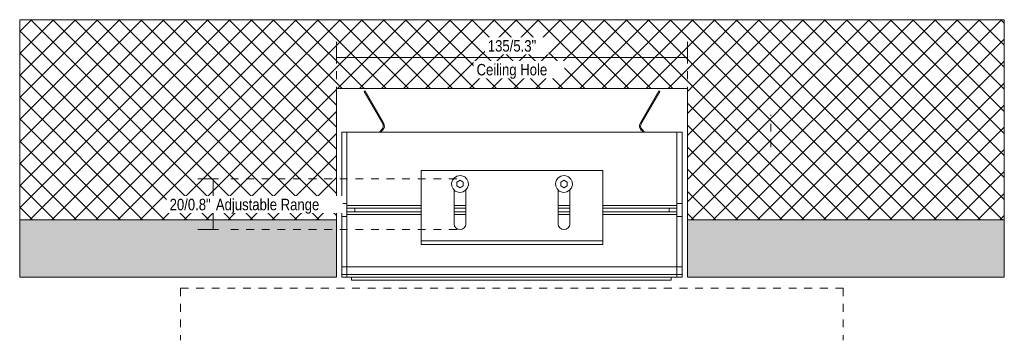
# Model space of a CAD drawing. Header units: millimetres. Extents: x -6769 to -5415, y 218 to 6644.
# Tile 4 of 4: x -6336 to -5957, y 6521 to 6644. Entities that reach past the tile are written whole.
import ezdxf

# ---------------------------------------------------------------- set-up
doc = ezdxf.new("R2010")
doc.units = ezdxf.units.MM
doc.linetypes.add('Dash', pattern=[6, 3, -3])
doc.layers.add('A-ANNO-DIMS', color=7, linetype='Continuous', lineweight=9, true_color=0x5b5b5b)
for name, color, linetype, lineweight in [('A-ANNO-DIMS-2', 7, 'Continuous', 9), ('A-DETL-GENF', 7, 'Continuous', 9), ('E-LITE-EQPM', 7, 'Continuous', 20)]:
    doc.layers.add(name, color=color, linetype=linetype, lineweight=lineweight)
doc.styles.add('Arial Narrow', font='ARIALN.TTF', dxfattribs={"height": 4.4})
doc.dimstyles.new('FARO_-_2_2mm_Arial_Narrow_mm_Inch_Left_H', dxfattribs={"dimscale": 304.8, "dimtxt": 4.503096, "dimasz": 0, "dimexe": 0.019685, "dimexo": 0.0625, "dimgap": 0.003281, "dimtad": 3, "dimtih": 1, "dimtoh": 1, "dimdec": 0, "dimzin": 0, "dimdsep": 46, "dimtxsty": 'Arial Narrow', "dimblk1": 'NONE', "dimblk2": 'NONE', "dimsah": 1, "dimcen": 0.09, "dimadec": 0, "dimazin": 0, "dimtfac": 1, "dimtdec": 4, "dimtix": 1, "dimtmove": 0, "dimatfit": 3, "dimfxl": 0.006562, "dimfxlon": 1, "dimtvp": 1, "dimtfill": 1, "dimtolj": 1, "dimtzin": 0, "dimarcsym": 2})

# ---------------------------------------------------------------- blocks, each defined once
blk = doc.blocks.new('43706_GLB - 43701 TROOP-3 white recessed lamp-652124-Planta_PDF')
at = {"layer": 'E-LITE-EQPM'}
for p, q in [((-3180.69, 6616.7), (-3181.04, 6616.5)), ((-3181.04, 6616.5), (-3173.94, 6604.2)), ((-3173.59, 6604.4), (-3180.69, 6616.7)), ((-3067.68, 6616.7), (-3074.79, 6604.4)), ((-3074.44, 6604.2), (-3067.34, 6616.5)), ((-3067.34, 6616.5), (-3067.68, 6616.7)), ((-3187.69, 6600.91), (-3189.69, 6600.91)), ((-3189.69, 6596.96), (-3189.69, 6600.91)), ((-3060.69, 6600.91), (-3187.69, 6600.91)), ((-3187.69, 6596.96), (-3187.69, 6600.91)), ((-3187.69, 6600.91), (-3187.69, 6596.96)), ((-3174.25, 6601.86), (-3175.2, 6600.91)), ((-3174.63, 6600.91), (-3173.96, 6601.58)), ((-3074.41, 6601.58), (-3073.75, 6600.91)), ((-3073.18, 6600.91), (-3074.13, 6601.86)), ((-3060.69, 6600.91), (-3060.69, 6596.96)), ((-3058.69, 6600.91), (-3060.69, 6600.91)), ((-3060.69, 6596.96), (-3060.69, 6600.91)), ((-3058.69, 6600.91), (-3058.69, 6596.96)), ((-3189.69, 6573.36), (-3189.69, 6596.96)), ((-3187.69, 6573.36), (-3187.69, 6596.96)), ((-3187.69, 6596.96), (-3187.69, 6573.36)), ((-3060.69, 6596.96), (-3060.69, 6573.36)), ((-3060.69, 6573.36), (-3060.69, 6596.96)), ((-3058.69, 6596.96), (-3058.69, 6573.36)), ((-3159.19, 6560.58), (-3159.19, 6586.11)), ((-3089.19, 6586.11), (-3159.19, 6586.11)), ((-3089.19, 6586.11), (-3089.19, 6560.58)), ((-3145.44, 6581.63), (-3144.19, 6582.35)), ((-3145.44, 6580.19), (-3145.44, 6581.63)), ((-3144.19, 6582.35), (-3142.94, 6581.63)), ((-3142.94, 6581.63), (-3142.94, 6580.19)), ((-3105.44, 6581.63), (-3104.19, 6582.35)), ((-3105.44, 6580.19), (-3105.44, 6581.63)), ((-3104.19, 6582.35), (-3102.94, 6581.63)), ((-3102.94, 6581.63), (-3102.94, 6580.19)), ((-3146.44, 6565.61), (-3146.44, 6578.61)), ((-3144.19, 6579.47), (-3145.44, 6580.19)), ((-3142.94, 6580.19), (-3144.19, 6579.47)), ((-3141.94, 6578.57), (-3141.94, 6565.61)), ((-3106.44, 6565.61), (-3106.44, 6578.58)), ((-3104.19, 6579.47), (-3105.44, 6580.19)), ((-3102.94, 6580.19), (-3104.19, 6579.47)), ((-3101.94, 6578.58), (-3101.94, 6565.61)), ((-3189.69, 6568.46), (-3189.69, 6573.36)), ((-3189.69, 6573.36), (-3187.69, 6573.36)), ((-3187.69, 6573.36), (-3187.69, 6568.46)), ((-3187.69, 6572.65), (-3159.19, 6572.65)), ((-3187.69, 6571.63), (-3159.19, 6571.63)), ((-3159.19, 6570.19), (-3187.69, 6570.19)), ((-3184.66, 6571.68), (-3184.66, 6570.14)), ((-3146.44, 6572.65), (-3141.94, 6572.65)), ((-3146.44, 6571.63), (-3141.94, 6571.63)), ((-3141.94, 6570.19), (-3146.44, 6570.19)), ((-3106.44, 6572.65), (-3101.94, 6572.65)), ((-3106.44, 6571.63), (-3101.94, 6571.63)), ((-3101.94, 6570.19), (-3106.44, 6570.19)), ((-3089.19, 6572.65), (-3060.69, 6572.65)), ((-3089.19, 6571.63), (-3060.69, 6571.63)), ((-3060.69, 6570.19), (-3089.19, 6570.19)), ((-3063.72, 6570.14), (-3063.72, 6571.68)), ((-3060.69, 6568.46), (-3060.69, 6573.36)), ((-3060.69, 6573.36), (-3058.69, 6573.36)), ((-3058.69, 6573.36), (-3058.69, 6568.46)), ((-3189.69, 6550.01), (-3189.69, 6568.46)), ((-3189.69, 6568.46), (-3187.69, 6568.46)), ((-3187.69, 6569.17), (-3159.19, 6569.17)), ((-3187.69, 6550.01), (-3187.69, 6568.46)), ((-3187.69, 6568.46), (-3187.69, 6550.01)), ((-3146.44, 6569.17), (-3141.94, 6569.17)), ((-3106.44, 6569.17), (-3101.94, 6569.17)), ((-3089.19, 6569.17), (-3060.69, 6569.17)), ((-3060.69, 6568.46), (-3060.69, 6550.01)), ((-3060.69, 6550.01), (-3060.69, 6568.46)), ((-3060.69, 6568.46), (-3058.69, 6568.46)), ((-3058.69, 6568.46), (-3058.69, 6550.01)), ((-3159.19, 6559.11), (-3159.19, 6560.58)), ((-3159.19, 6557.61), (-3159.19, 6559.11)), ((-3089.19, 6559.11), (-3159.19, 6559.11)), ((-3089.19, 6560.58), (-3089.19, 6559.11)), ((-3089.19, 6559.11), (-3089.19, 6557.61)), ((-3089.19, 6557.61), (-3159.19, 6557.61)), ((-3189.69, 6549.01), (-3189.69, 6550.01)), ((-3189.69, 6549.01), (-3187.69, 6549.01)), ((-3189.69, 6546.12), (-3189.69, 6549.01)), ((-3187.69, 6549.01), (-3187.69, 6550.01)), ((-3187.69, 6550.01), (-3187.69, 6549.01)), ((-3187.69, 6549.01), (-3060.69, 6549.01)), ((-3187.69, 6546.12), (-3187.69, 6549.01)), ((-3187.69, 6549.01), (-3187.69, 6546.12)), ((-3060.69, 6550.01), (-3060.69, 6549.01)), ((-3060.69, 6549.01), (-3060.69, 6550.01)), ((-3060.69, 6549.01), (-3060.69, 6546.12)), ((-3060.69, 6549.01), (-3058.69, 6549.01)), ((-3060.69, 6546.12), (-3060.69, 6549.01)), ((-3058.69, 6550.01), (-3058.69, 6549.01)), ((-3058.69, 6549.01), (-3058.69, 6546.12)), ((-3189.69, 6545.11), (-3189.69, 6546.12)), ((-3189.69, 6546.12), (-3187.69, 6546.12)), ((-3189.69, 6545.11), (-3187.69, 6545.11)), ((-3187.69, 6545.11), (-3187.69, 6546.12)), ((-3187.69, 6546.12), (-3060.69, 6546.12)), ((-3187.69, 6546.12), (-3187.69, 6545.11)), ((-3187.69, 6545.11), (-3060.69, 6545.11)), ((-3185.95, 6543.91), (-3185.95, 6545.11)), ((-3062.95, 6543.91), (-3185.95, 6543.91)), ((-3062.95, 6543.91), (-3062.95, 6545.11)), ((-3060.69, 6546.12), (-3060.69, 6545.11)), ((-3060.69, 6545.11), (-3060.69, 6546.12)), ((-3060.69, 6546.12), (-3058.69, 6546.12)), ((-3060.69, 6545.11), (-3058.69, 6545.11)), ((-3058.69, 6546.12), (-3058.69, 6545.11))]:
    blk.add_line(p, q, dxfattribs=at)
at = {"layer": 'E-LITE-EQPM', "flags": 128}
for points in [[(-3144.19, 6584.16), (-3145.35, 6583.95), (-3146.35, 6583.34), (-3147.08, 6582.4), (-3147.42, 6581.27), (-3147.33, 6580.09), (-3146.84, 6579.02), (-3145.99, 6578.2), (-3144.9, 6577.74), (-3144.19, 6577.66)], [(-3144.19, 6577.66), (-3143.02, 6577.87), (-3142.02, 6578.49), (-3141.29, 6579.42), (-3140.95, 6580.55), (-3141.04, 6581.73), (-3141.54, 6582.8), (-3142.38, 6583.62), (-3143.47, 6584.08), (-3144.19, 6584.16)], [(-3104.19, 6584.16), (-3105.35, 6583.95), (-3106.36, 6583.34), (-3107.08, 6582.4), (-3107.42, 6581.27), (-3107.34, 6580.09), (-3106.84, 6579.02), (-3105.99, 6578.2), (-3104.9, 6577.74), (-3104.19, 6577.66)], [(-3104.19, 6577.66), (-3103.03, 6577.87), (-3102.02, 6578.49), (-3101.3, 6579.42), (-3100.96, 6580.55), (-3101.04, 6581.73), (-3101.54, 6582.8), (-3102.39, 6583.62), (-3103.47, 6584.08), (-3104.19, 6584.16)]]:
    blk.add_lwpolyline(points, dxfattribs=at)
at = {"layer": 'E-LITE-EQPM'}
for centre, radius, start, end in [((-3175.62, 6603.23), 2.34, 315, 30), ((-3072.76, 6603.23), 2.34, 150, 225), ((-3175.62, 6603.23), 1.94, 315, 30), ((-3072.76, 6603.23), 1.94, 150, 225), ((-3144.19, 6565.61), 2.25, 180, 0), ((-3104.19, 6565.61), 2.25, 180, 0)]:
    blk.add_arc(centre, radius, start, end, dxfattribs=at)
blk = doc.blocks.new('DIMBLOCK11-Planta_PDF')
at = {"layer": 'A-ANNO-DIMS-2', "color": 251, "true_color": 0x5b5b5b}
for p, q in [((-6214.15, 6629.06), (-6214.15, 6635.56)), ((-6079.15, 6629.06), (-6079.15, 6635.56)), ((-6214.15, 6629.56), (-6079.15, 6629.56)), ((-6214.15, 6629.56), (-6214.15, 6627.56)), ((-6079.15, 6629.56), (-6079.15, 6627.56))]:
    blk.add_line(p, q, dxfattribs=at)
at = {"layer": 'A-ANNO-DIMS-2', "color": 0, "insert": (-6160.27, 6627.1), "char_height": 4.4, "width": 32.6796, "attachment_point": 1, "line_spacing_factor": 0.974696, "style": 'Arial Narrow', "bg_fill": 3, "box_fill_scale": 1.25, "bg_fill_color": 256, "bg_fill_true_color": 13158600, "bg_fill_transparency": 0}
blk.add_mtext('Ceiling Hole', dxfattribs=at)
at = {"layer": 'A-ANNO-DIMS-2', "color": 0, "insert": (-6155.94, 6636.25), "char_height": 4.4, "width": 22.301, "attachment_point": 1, "line_spacing_factor": 0.974696, "style": 'Arial Narrow', "bg_fill": 3, "box_fill_scale": 1.25, "bg_fill_color": 256, "bg_fill_true_color": 13158600, "bg_fill_transparency": 0}
blk.add_mtext('135/5.3"', dxfattribs=at)
blk = doc.blocks.new('_None')
blk = doc.blocks.new('DIMBLOCK12-Planta_PDF')
at = {"layer": 'A-ANNO-DIMS-2', "color": 251, "true_color": 0x5b5b5b}
for p, q in [((-6259.59, 6582.86), (-6267.59, 6582.86)), ((-6261.59, 6582.86), (-6261.59, 6563.36)), ((-6261.59, 6582.86), (-6259.59, 6582.86)), ((-6259.59, 6563.36), (-6267.59, 6563.36)), ((-6261.59, 6563.36), (-6259.59, 6563.36))]:
    blk.add_line(p, q, dxfattribs=at)
at = {"layer": 'A-ANNO-DIMS-2', "color": 0, "insert": (-6260.59, 6575.22), "char_height": 4.4, "width": 47.6899, "attachment_point": 1, "line_spacing_factor": 0.974696, "style": 'Arial Narrow', "bg_fill": 3, "box_fill_scale": 1.25, "bg_fill_color": 256, "bg_fill_true_color": 13158600, "bg_fill_transparency": 0}
blk.add_mtext('Adjustable Range', dxfattribs=at)
at = {"layer": 'A-ANNO-DIMS-2', "color": 0, "insert": (-6278.39, 6575.22), "char_height": 4.4, "width": 18.9559, "attachment_point": 1, "line_spacing_factor": 0.974696, "style": 'Arial Narrow', "bg_fill": 3, "box_fill_scale": 1.25, "bg_fill_color": 256, "bg_fill_true_color": 13158600, "bg_fill_transparency": 0}
blk.add_mtext('20/0.8"', dxfattribs=at)

msp = doc.modelspace()

# ---------------------------------------------------------------- hatches: boundary and pattern name
at = {"layer": 'A-DETL-GENF', "true_color": 0xaaaaaa}
h = msp.add_hatch(dxfattribs=at)
h.set_pattern_fill('FP_1', color=253, style=0, pattern_type=2)
h.set_pattern_definition([(45, (-3022.461, 0), (-4.2426407, 4.2426407), []), (135, (-3022.461, 0), (-4.2426407, -4.2426407), [])])
h.paths.add_polyline_path([(-6079.15, 6567.11), (-5957.19, 6567.11), (-5957.19, 6644.12), (-6336.09, 6644.12), (-6336.09, 6567.11), (-6214.15, 6567.11), (-6214.15, 6617.59), (-6079.15, 6617.59), (-6079.15, 6568.11)])
at = {"layer": 'A-DETL-GENF', "true_color": 0xf0f0f0}
h = msp.add_hatch(color=7, dxfattribs=at)
h.paths.add_polyline_path([(-6245.56, 6545.11), (-6214.15, 6545.11), (-6214.15, 6567.11), (-6336.09, 6567.11), (-6336.09, 6545.11)])
h.paths.add_polyline_path([(-5957.19, 6545.11), (-5957.19, 6567.11), (-6079.15, 6567.11), (-6079.15, 6545.11), (-6046.62, 6545.11)])

# ---------------------------------------------------------------- linework, layer by layer
at = {"layer": 'A-ANNO-DIMS', "color": 9, "true_color": 0xc8c8c8}
for p, q in [((-5957.19, 6644.12), (-6336.09, 6644.12)), ((-6336.09, 6644.12), (-6336.09, 6567.11)), ((-5957.19, 6567.11), (-5957.19, 6644.12))]:
    msp.add_line(p, q, dxfattribs=at)
at = {"layer": 'A-ANNO-DIMS', "color": 254, "linetype": 'Dash', "true_color": 0xd2d2d2}
for p, q in [((-6214.15, 6615.3), (-6214.15, 6635.3)), ((-6079.15, 6615.3), (-6079.15, 6635.3)), ((-6047, 6595.11), (-6047, 6607.54)), ((-6167.9, 6582.86), (-6257.9, 6582.86)), ((-6167.9, 6563.36), (-6257.9, 6563.36)), ((-6274.15, 6540.79), (-6019.15, 6540.79)), ((-6274.15, 6540.79), (-6274.15, 6520.79)), ((-6019.15, 6540.79), (-6019.15, 6520.79))]:
    msp.add_line(p, q, dxfattribs=at)
at = {"layer": 'E-LITE-EQPM', "color": 253, "true_color": 0xaaaaaa}
for p, q in [((-6214.15, 6567.11), (-6214.15, 6617.59)), ((-6214.15, 6617.59), (-6079.15, 6617.59)), ((-6079.15, 6617.59), (-6079.15, 6567.11))]:
    msp.add_line(p, q, dxfattribs=at)
at = {"layer": 'E-LITE-EQPM'}
for p, q in [((-6214.15, 6567.11), (-6336.09, 6567.11)), ((-6336.09, 6567.11), (-6336.09, 6545.11)), ((-6214.15, 6545.11), (-6214.15, 6567.11)), ((-5957.19, 6567.11), (-6079.15, 6567.11)), ((-6079.15, 6567.11), (-6079.15, 6545.11)), ((-5957.19, 6545.11), (-5957.19, 6567.11)), ((-6336.09, 6545.11), (-6214.15, 6545.11)), ((-6079.15, 6545.11), (-5957.19, 6545.11))]:
    msp.add_line(p, q, dxfattribs=at)

# ---------------------------------------------------------------- block references
msp.add_blockref('43706_GLB - 43701 TROOP-3 white recessed lamp-652124-Planta_PDF', (-3022.46, 0), dxfattribs=at)

# ---------------------------------------------------------------- next in the draw order: dimensions: what is measured, and where the dimension line sits
at = {"layer": 'A-ANNO-DIMS'}
dim = msp.add_linear_dim(base=(-6079.15, 6629.56), p1=(-6214.15, 6627.56), p2=(-6079.15, 6627.56), text='<>\\XCeiling Hole', dimstyle='FARO_-_2_2mm_Arial_Narrow_mm_Inch_Left_H', override={"dimpost": '<>', "dimfxl": 135}, dxfattribs=at)
dim.commit()
dim.dimension.update_dxf_attribs({"geometry": 'DIMBLOCK11-Planta_PDF', "text_midpoint": (-6146.65, 6629.56)})
dim = msp.add_linear_dim(base=(-6261.59411549, 6563.36057355), p1=(-6259.59411549, 6582.86057355), p2=(-6259.59411549, 6563.36057355), angle=90, text='<>\\XAdjustable Range', dimstyle='FARO_-_2_2mm_Arial_Narrow_mm_Inch_Left_H', override={"dimpost": '<>', "dimfxl": 19.5}, dxfattribs=at)
dim.commit()
dim.dimension.update_dxf_attribs({"geometry": 'DIMBLOCK12-Planta_PDF', "text_midpoint": (-6261.59411549, 6573.11057355)})

doc.saveas('drawing.dxf')
